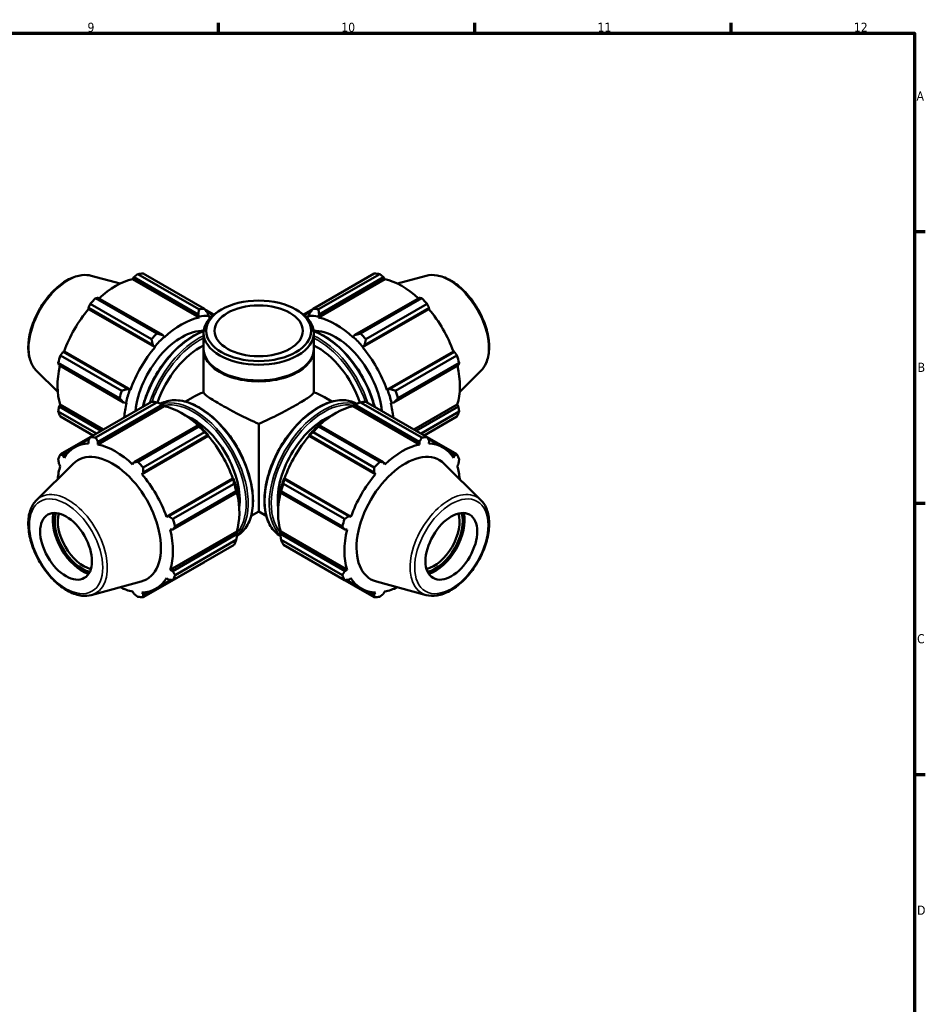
# Model space of a CAD drawing. Header units: millimetres. Extents: x 0 to 931, y -39 to 718.
# Tile 7 of 7: x 576 to 824, y 308 to 578. Entities that reach past the tile are written whole.
import ezdxf

# ---------------------------------------------------------------- set-up
doc = ezdxf.new("R2010")
doc.units = ezdxf.units.MM
for name, color, linetype, lineweight in [('Border (ISO)', 7, 'Continuous', 70), ('Visible (ISO)', 7, 'Continuous', 50), ('Visible Narrow (ISO)', 7, 'Continuous', 35)]:
    doc.layers.add(name, color=color, linetype=linetype, lineweight=lineweight)
doc.styles.add('Note Text (ISO)', font='tahoma.ttf')

# ---------------------------------------------------------------- blocks, each defined once
blk = doc.blocks.new('Borders Default Border')
at = {"layer": 'Border (ISO)'}
for p, q in [((630.75, 574), (630.75, 576.9)), ((700.83, 574), (700.83, 576.9)), ((770.92, 574), (770.92, 576.9)), ((821, 519.75), (823.9, 519.75)), ((821, 445.5), (823.9, 445.5)), ((821, 371.25), (823.9, 371.25))]:
    blk.add_line(p, q, dxfattribs=at)
at = {"layer": 'Border (ISO)', "flags": 128}
blk.add_lwpolyline([(20, 20), (20, 574), (821, 574), (821, 20), (20, 20)], dxfattribs=at)
at = {"layer": 'Border (ISO)', "color": 232, "true_color": 0xca0064, "char_height": 2.5, "attachment_point": 7, "style": 'Note Text (ISO)'}
for s, insert in [('9', (594.88, 574.35)), ('10', (664.29, 574.35)), ('11', (734.37, 574.4)), ('12', (804.46, 574.4)), ('A', (821.59, 555.62)), ('B', (821.89, 481.38)), ('C', (821.73, 407.08)), ('D', (821.73, 332.88))]:
    blk.add_mtext(s, dxfattribs=dict(at, insert=insert))

msp = doc.modelspace()

# ---------------------------------------------------------------- linework, layer by layer
at = {"layer": 'Visible (ISO)'}
for p, q in [((595.9216, 507.6682), (603.7923, 505.5336)), ((607.2202, 506.7268), (607.5388, 507.2811)), ((625.3762, 496.2715), (607.2202, 506.7268)), ((607.5388, 507.2811), (625.1899, 497.1165)), ((625.3584, 498.4929), (608.6066, 508.1396)), ((610.0882, 508.2833), (626.8399, 498.6366)), ((656.5642, 498.6366), (673.316, 508.2833)), ((658.0279, 496.2715), (676.1839, 506.7268)), ((674.7975, 508.1396), (658.0458, 498.4929)), ((658.2143, 497.1165), (675.8654, 507.2811)), ((675.8654, 507.2811), (676.1839, 506.7268)), ((687.4826, 507.6682), (679.6119, 505.5336)), ((597.114, 501.5214), (613.8657, 491.8747)), ((615.3919, 491.4742), (597.7407, 501.6388)), ((685.6635, 501.6388), (668.0123, 491.4742)), ((669.5384, 491.8747), (686.2902, 501.5214)), ((595.1171, 498.8714), (612.7682, 488.7068)), ((595.1867, 498.5799), (595.1171, 498.8714)), ((613.3427, 488.1246), (595.1867, 498.5799)), ((612.3842, 490.3121), (595.6324, 499.9588)), ((629.4628, 497.0899), (626.8907, 498.5711)), ((631.5164, 498.4357), (631.0028, 498.1376)), ((651.8878, 498.4357), (652.4014, 498.1376)), ((656.5135, 498.5711), (653.9413, 497.0899)), ((670.0615, 488.1246), (688.2175, 498.5799)), ((670.636, 488.7068), (688.2871, 498.8714)), ((687.7717, 499.9588), (671.02, 490.3121)), ((688.2871, 498.8714), (688.2175, 498.5799)), ((625.1899, 497.1165), (625.4273, 496.488)), ((625.4273, 496.488), (625.3762, 496.2715)), ((629.2592, 496.9226), (627.2862, 498.0588)), ((627.9963, 496.7371), (627.8136, 497.3709)), ((627.9179, 496.5179), (627.9963, 496.7371)), ((654.1449, 496.9226), (656.118, 498.0588)), ((655.5906, 497.3709), (655.4079, 496.7371)), ((655.4079, 496.7371), (655.4863, 496.5179)), ((657.9769, 496.488), (658.2143, 497.1165)), ((658.0279, 496.2715), (657.9769, 496.488)), ((615.8334, 490.9632), (615.3919, 491.4742)), ((615.8844, 490.8055), (615.8334, 490.9632)), ((626.629, 487.7098), (626.629, 492.0236)), ((656.7752, 487.7098), (656.7752, 492.0236)), ((667.5708, 490.9632), (667.5198, 490.8055)), ((668.0123, 491.4742), (667.5708, 490.9632)), ((612.7682, 488.7068), (613.2643, 488.2535)), ((613.2643, 488.2535), (613.3427, 488.1246)), ((670.0615, 488.1246), (670.1398, 488.2535)), ((670.1398, 488.2535), (670.636, 488.7068)), ((587.5059, 485.8832), (604.2577, 476.2365)), ((588.1888, 486.8714), (588.475, 486.9549)), ((605.8399, 476.7067), (588.1888, 486.8714)), ((606.631, 476.4995), (588.475, 486.9549)), ((626.629, 475.8596), (626.629, 487.4646)), ((656.7752, 475.8596), (656.7752, 487.4646)), ((676.7732, 476.4995), (694.9292, 486.9549)), ((695.2154, 486.8714), (677.5642, 476.7067)), ((679.1465, 476.2365), (695.8983, 485.8832)), ((694.9292, 486.9549), (695.2154, 486.8714)), ((603.644, 474.1702), (586.8922, 483.8169)), ((587.102, 483.2121), (604.7532, 473.0475)), ((678.651, 473.0475), (696.3021, 483.2121)), ((696.512, 483.8169), (679.7602, 474.1702)), ((580.9552, 481.6787), (586.752, 475.9427)), ((631.2157, 481.4722), (631.0028, 481.5958)), ((652.1884, 481.4722), (652.4014, 481.5958)), ((702.4489, 481.6787), (696.6521, 475.9427)), ((606.4804, 476.5034), (605.8399, 476.7067)), ((606.631, 476.4995), (606.4804, 476.5034)), ((621.6731, 473.2383), (623.7369, 474.4267)), ((661.7311, 473.2383), (659.6672, 474.4267)), ((676.9238, 476.5034), (676.7732, 476.4995)), ((677.5642, 476.7067), (676.9238, 476.5034)), ((587.102, 471.8837), (587.4222, 472.4356)), ((598.6046, 465.2598), (587.102, 471.8837)), ((599.2438, 465.6279), (587.4222, 472.4356)), ((595.6324, 463.5483), (612.3842, 473.195)), ((613.8657, 473.0513), (597.114, 463.4046)), ((615.8844, 472.0026), (597.7284, 461.5473)), ((597.7407, 462.2921), (615.3919, 472.4567)), ((604.7532, 473.0475), (605.4163, 472.9204)), ((605.4163, 472.9204), (605.5782, 472.9546)), ((615.3919, 472.4567), (615.8334, 472.2191)), ((615.8334, 472.2191), (615.8844, 472.0026)), ((667.5198, 472.0026), (667.5708, 472.2191)), ((667.5198, 472.0026), (685.6758, 461.5473)), ((667.5708, 472.2191), (668.0123, 472.4567)), ((668.0123, 472.4567), (685.6635, 462.2921)), ((686.2902, 463.4046), (669.5384, 473.0513)), ((671.02, 473.195), (687.7717, 463.5483)), ((677.826, 472.9546), (677.9879, 472.9204)), ((677.9879, 472.9204), (678.651, 473.0475)), ((684.1603, 465.6279), (695.982, 472.4356)), ((696.3021, 471.8837), (684.7996, 465.2598)), ((695.982, 472.4356), (696.3021, 471.8837)), ((586.8922, 470.5292), (597.3236, 464.5222)), ((596.45, 464.0191), (587.5059, 469.1697)), ((686.0805, 464.5222), (696.512, 470.5292)), ((695.8983, 469.1697), (686.9541, 464.0191)), ((625.1899, 466.8144), (607.5388, 456.6498)), ((608.6066, 456.7864), (625.3584, 466.4331)), ((625.4273, 466.6944), (625.1899, 466.8144)), ((641.7021, 467.1796), (641.7021, 443.2297)), ((658.2143, 466.8144), (657.9769, 466.6944)), ((658.0458, 466.4331), (674.7975, 456.7864)), ((675.8654, 456.6498), (658.2143, 466.8144)), ((595.6057, 463.4966), (587.5059, 458.8322)), ((595.6324, 464.4536), (596.4185, 464.001)), ((627.9179, 463.8557), (609.7619, 453.4004)), ((626.8399, 464.8705), (610.0882, 455.2238)), ((610.1624, 453.8824), (627.8136, 464.047)), ((627.8136, 464.047), (627.9963, 463.9847)), ((627.9963, 463.9847), (627.9179, 463.8557)), ((655.4079, 463.9847), (655.5906, 464.047)), ((655.4863, 463.8557), (655.4079, 463.9847)), ((655.4863, 463.8557), (673.6423, 453.4004)), ((655.5906, 464.047), (673.2418, 453.8824)), ((673.316, 455.2238), (656.5642, 464.8705)), ((686.9856, 464.001), (687.7717, 464.4536)), ((695.8983, 458.8322), (687.7985, 463.4966)), ((591.3359, 460.7533), (595.3969, 463.0919)), ((595.1171, 462.5465), (595.1867, 461.7937)), ((597.7284, 461.5473), (597.7407, 462.2921)), ((685.6635, 462.2921), (685.6758, 461.5473)), ((692.0683, 460.7533), (688.0073, 463.0919)), ((688.2175, 461.7937), (688.2871, 462.5465)), ((588.1888, 458.5258), (589.5159, 459.29)), ((588.475, 457.8987), (588.1888, 458.5258)), ((693.8883, 459.29), (695.2154, 458.5258)), ((695.2154, 458.5258), (694.9292, 457.8987)), ((580.9552, 446.3232), (590.9723, 456.2352)), ((587.102, 456.1182), (587.4222, 455.5663)), ((607.5388, 456.6498), (607.2202, 456.0813)), ((676.1839, 456.0813), (675.8654, 456.6498)), ((702.4489, 446.3232), (692.4319, 456.2352)), ((695.982, 455.5663), (696.3021, 456.1182)), ((609.7619, 453.4004), (610.1624, 453.8824)), ((673.2418, 453.8824), (673.6423, 453.4004)), ((634.6297, 452.2307), (616.4737, 441.7753)), ((634.7418, 452.047), (617.0907, 441.8823)), ((618.2147, 441.1482), (634.9665, 450.7949)), ((634.6297, 452.2307), (634.7802, 452.2346)), ((634.7802, 452.2346), (634.7418, 452.047)), ((648.4377, 450.7949), (665.1895, 441.1482)), ((648.624, 452.2346), (648.7745, 452.2307)), ((648.6623, 452.047), (648.624, 452.2346)), ((666.3135, 441.8823), (648.6623, 452.047)), ((648.7745, 452.2307), (666.9305, 441.7753)), ((618.1774, 438.2231), (635.8286, 448.3877)), ((635.5802, 448.7286), (618.8284, 439.0819)), ((635.8286, 448.3877), (635.8443, 448.6515)), ((647.5599, 448.6515), (647.5756, 448.3877)), ((647.5756, 448.3877), (665.2267, 438.2231)), ((664.5758, 439.0819), (647.824, 448.7286)), ((617.0907, 441.8823), (616.4737, 441.7753)), ((639.6383, 442.0413), (641.7021, 443.2297)), ((643.7659, 442.0413), (641.7021, 443.2297)), ((666.9305, 441.7753), (666.3135, 441.8823)), ((617.5265, 438.2304), (618.1774, 438.2231)), ((635.6825, 437.7114), (617.5265, 427.2561)), ((635.8286, 437.0593), (618.1774, 426.8947)), ((635.6825, 437.7114), (635.8443, 437.5592)), ((635.8443, 437.5592), (635.8286, 437.0593)), ((647.5599, 437.5592), (647.7217, 437.7114)), ((647.5756, 437.0593), (647.5599, 437.5592)), ((665.2267, 426.8947), (647.5756, 437.0593)), ((647.7217, 437.7114), (665.8777, 427.2561)), ((665.2267, 438.2231), (665.8777, 438.2304)), ((634.9665, 434.0814), (618.2147, 424.4347)), ((618.8284, 425.7942), (635.5802, 435.4409)), ((647.824, 435.4409), (664.5758, 425.7942)), ((665.1895, 424.4347), (648.4377, 434.0814)), ((610.0882, 419.7187), (626.8399, 429.3654)), ((656.5642, 429.3654), (673.316, 419.7187)), ((618.1774, 426.8947), (617.5265, 427.2561)), ((665.8777, 427.2561), (665.2267, 426.8947)), ((595.9216, 420.3337), (609.5224, 424.0224)), ((613.6127, 422.069), (617.7567, 424.4554)), ((616.4737, 424.9237), (617.0907, 424.4871)), ((669.7915, 422.069), (665.6475, 424.4554)), ((666.3135, 424.4871), (666.9305, 424.9237)), ((687.4826, 420.3337), (673.8817, 424.0224)), ((607.2202, 421.2751), (607.5388, 420.7208)), ((610.1624, 420.4664), (609.7619, 421.0287)), ((611.5222, 421.2495), (610.1624, 420.4664)), ((673.2418, 420.4664), (671.8819, 421.2495)), ((673.6423, 421.0287), (673.2418, 420.4664)), ((675.8654, 420.7208), (676.1839, 421.2751))]:
    msp.add_line(p, q, dxfattribs=at)
for centre, major_axis, ratio, start_param, end_param in [((602.4743, 486.5907), (11.1384, 19.3421), 0.57809312, 0.47803184, 1.0719493), ((602.8603, 486.3685), (11.9768, 20.798), 0.57809312, 0.34350158, 0.43802917), ((680.5439, 486.3685), (-11.9768, 20.798), 0.57809312, 5.84515614, 5.93968373), ((680.9299, 486.5907), (11.1384, -19.3421), 0.57809312, 2.06964335, 2.66356082), ((602.8603, 486.3685), (11.9768, 20.798), 0.57809312, 1.12889974, 1.22342733), ((680.5439, 486.3685), (11.9768, -20.798), 0.57809312, 1.91816532, 2.01269291), ((602.4743, 486.5907), (11.1384, 19.3421), 0.57809312, 1.26343, 1.87429524), ((619.6121, 476.7218), (11.9768, 20.798), 0.57809312, 0.34350158, 0.43802917), ((663.7921, 476.7218), (-11.9768, 20.798), 0.57809312, 5.84515614, 5.93968373), ((680.9299, 486.5907), (11.1384, -19.3421), 0.57809312, 1.26729742, 1.87816265), ((620.6303, 476.1354), (-11.1384, -19.3421), 0.57809312, 3.61962449, 4.23048973), ((641.7021, 492.0236), (-15.0731, 0), 0.5758617, 5.50163969, 10.20632358), ((620.6303, 476.1354), (11.2582, 19.5501), 0.57809312, 0.30349891, 0.47803184), ((620.6303, 476.1354), (11.1384, 19.3421), 0.57809312, 0.24339553, 0.30349891), ((662.7739, 476.1354), (-11.1384, 19.3421), 0.57809312, 5.9796864, 6.03978978), ((662.7739, 476.1354), (-11.2582, 19.5501), 0.57809312, 5.80515347, 5.9796864), ((662.7739, 476.1354), (-11.1384, 19.3421), 0.57809312, 5.19428823, 5.80515347), ((620.6303, 476.1354), (8.9826, 15.5985), 0.57809312, 0.29006118, 2.23107549), ((619.6121, 476.7218), (-11.9768, -20.798), 0.57809312, 4.27049239, 4.36501999), ((620.6303, 476.1354), (11.2582, 19.5501), 0.57809312, 1.08889707, 1.26343), ((662.7739, 476.1354), (-8.9826, 15.5985), 0.57809312, 4.05210982, 5.99312413), ((662.7739, 476.1354), (11.2582, -19.5501), 0.57809312, 1.87816265, 2.05269558), ((663.7921, 476.7218), (-11.9768, 20.798), 0.57809312, 5.05975798, 5.15428557), ((620.6303, 476.1354), (-11.1384, -19.3421), 0.57809312, 4.40502265, 5.01588789), ((625.5471, 473.304), (8.9826, 15.5985), 0.57809312, 0.69835904, 1.91170679), ((641.7021, 487.4646), (-15.0731, 0), 0.5758617, 6.26905678, 9.43890649), ((641.7021, 487.7098), (-15.0731, 0), 0.5758617, 0, 3.14159264), ((657.8571, 473.304), (8.9826, -15.5985), 0.57809312, 1.22988586, 2.44323361), ((662.7739, 476.1354), (-11.1384, 19.3421), 0.57809312, 4.40889007, 5.01975531), ((602.8603, 486.3685), (11.9768, 20.798), 0.57809312, 1.9142979, 2.0088255), ((680.5439, 486.3685), (11.9768, -20.798), 0.57809312, 1.13276716, 1.22729475), ((602.4743, 486.5907), (11.1384, 19.3421), 0.57809312, 2.06561524, 2.6596934), ((680.9299, 486.5907), (11.1384, -19.3421), 0.57809312, 0.48189925, 1.07597742), ((641.7021, 487.4646), (14.7731, 0), 0.5758617, 3.92313827, 5.50163969), ((619.6121, 476.7218), (-11.9768, -20.798), 0.57809312, 5.05589056, 5.15041815), ((620.6303, 476.1354), (11.2582, 19.5501), 0.57809312, 1.87429524, 2.04882816), ((641.7021, 464.001), (25.4558, 0), 0.57809312, 2.20449366, 2.35426078), ((641.7021, 464.001), (25.4558, 0), 0.57809312, 0.78733187, 0.93709899), ((662.7739, 476.1354), (11.2582, -19.5501), 0.57809312, 1.09276449, 1.26729742), ((663.7921, 476.7218), (-11.9768, 20.798), 0.57809312, 4.27435981, 4.3688874), ((620.6303, 476.1354), (-11.1384, -19.3421), 0.57809312, 5.19042082, 5.39659862), ((619.6121, 451.2802), (-11.9768, 20.798), 0.57809312, 5.84515614, 5.93968373), ((620.6303, 451.8665), (11.1384, -19.3421), 0.57809312, 2.06964335, 2.66356082), ((662.7739, 451.8665), (11.1384, 19.3421), 0.57809312, 0.47803184, 1.0719493), ((663.7921, 451.2802), (11.9768, 20.798), 0.57809312, 0.34350158, 0.43802917), ((662.7739, 476.1354), (-11.1384, 19.3421), 0.57809312, 4.02817934, 4.23435714), ((602.8603, 486.3685), (-11.9768, -20.798), 0.57809312, 5.84128872, 5.93581631), ((623.7911, 453.6867), (8.9826, -15.5985), 0.57809312, 0.63304536, 2.50854729), ((659.6131, 453.6867), (8.9826, 15.5985), 0.57809312, 0.63304536, 2.50854729), ((680.5439, 486.3685), (11.9768, -20.798), 0.57809312, 0.34736899, 0.44189659), ((619.6121, 451.2802), (11.9768, -20.798), 0.57809312, 1.91816532, 2.01269291), ((620.6303, 451.8665), (-11.2582, 19.5501), 0.57809312, 5.01975531, 5.19428823), ((662.7739, 451.8665), (-11.2582, -19.5501), 0.57809312, 4.23048973, 4.40502265), ((663.7921, 451.2802), (11.9768, 20.798), 0.57809312, 1.12889974, 1.22342733), ((602.8603, 441.6335), (-11.9768, 20.798), 0.57809312, 5.84515614, 5.93968373), ((620.6303, 451.8665), (11.1384, -19.3421), 0.57809312, 1.26729742, 1.87816265), ((662.7739, 451.8665), (11.1384, 19.3421), 0.57809312, 1.26343, 1.87429524), ((680.5439, 441.6335), (11.9768, 20.798), 0.57809312, 0.34350158, 0.43802917), ((602.4743, 441.4112), (-11.1384, 19.3421), 0.57809312, 5.9796864, 6.59055163), ((602.4743, 441.4112), (-11.1384, 19.3421), 0.57809312, 5.19428823, 5.80515347), ((680.9299, 441.4112), (-11.1384, -19.3421), 0.57809312, 3.61962449, 4.23048973), ((680.9299, 441.4112), (11.1384, 19.3421), 0.57809312, 5.97581898, 6.58668422), ((602.8603, 441.6335), (-11.9768, 20.798), 0.57809312, 0.34736899, 0.44189659), ((601.6657, 440.9455), (-9.3821, 16.2922), 0.57809312, 2.99042705, 6.43435091), ((681.7385, 440.9455), (-9.3821, -16.2922), 0.57809312, 2.99042705, 6.43435091), ((680.5439, 441.6335), (11.9768, 20.798), 0.57809312, 5.84128872, 5.93581631), ((602.4743, 441.4112), (11.1384, -19.3421), 0.57809312, 3.62349191, 3.84145112), ((602.8603, 441.6335), (11.9768, -20.798), 0.57809312, 1.91816532, 2.01269291), ((680.5439, 441.6335), (11.9768, 20.798), 0.57809312, 1.12889974, 1.22342733), ((680.9299, 441.4112), (11.1384, 19.3421), 0.57809312, 5.58332685, 5.80128605), ((602.4743, 441.4112), (-11.1384, 19.3421), 0.57809312, 4.40889007, 5.01975531), ((680.9299, 441.4112), (-11.1384, -19.3421), 0.57809312, 4.40502265, 5.01588789), ((620.6303, 451.8665), (-11.2582, 19.5501), 0.57809312, 4.23435714, 4.40889007), ((619.6121, 451.2802), (11.9768, -20.798), 0.57809312, 1.13276716, 1.22729475), ((662.7739, 451.8665), (-11.2582, -19.5501), 0.57809312, 5.01588789, 5.19042082), ((663.7921, 451.2802), (11.9768, 20.798), 0.57809312, 1.9142979, 2.0088255), ((620.6303, 451.8665), (11.1384, -19.3421), 0.57809312, 0.48189925, 1.07597742), ((662.7739, 451.8665), (11.1384, 19.3421), 0.57809312, 2.06561524, 2.6596934), ((593.4126, 436.1929), (-5.6489, 9.8094), 0.57809312, 0.55728403, 2.58430863), ((593.4126, 436.1929), (5.2897, -9.1858), 0.57809312, 3.64211077, 5.78266719), ((593.8369, 436.4372), (-4.9903, 8.6658), 0.57809312, 0.50121749, 2.64037516), ((689.5673, 436.4372), (-4.9903, -8.6658), 0.57809312, 0.50121749, 2.64037516), ((689.9916, 436.1929), (5.2897, 9.1858), 0.57809312, 3.64211077, 5.78266719), ((689.9916, 436.1929), (-5.6489, -9.8094), 0.57809312, 0.55728403, 2.58430863), ((602.8603, 441.6335), (11.9768, -20.798), 0.57809312, 1.13276716, 1.22729475), ((680.5439, 441.6335), (11.9768, 20.798), 0.57809312, 1.9142979, 2.0088255), ((602.4743, 441.4112), (-11.1384, 19.3421), 0.57809312, 3.62349191, 4.23435714), ((680.9299, 441.4112), (-11.1384, -19.3421), 0.57809312, 5.19042082, 5.80128605), ((619.6121, 451.2802), (11.9768, -20.798), 0.57809312, 0.34736899, 0.44189659), ((663.7921, 451.2802), (-11.9768, -20.798), 0.57809312, 5.84128872, 5.93581631), ((602.8603, 441.6335), (11.9768, -20.798), 0.57809312, 0.34736899, 0.44189659), ((680.5439, 441.6335), (-11.9768, -20.798), 0.57809312, 5.84128872, 5.93581631), ((602.4743, 441.4112), (11.1384, -19.3421), 0.57809312, 5.9796864, 6.59055163), ((680.9299, 441.4112), (-11.1384, -19.3421), 0.57809312, 5.97581898, 6.58668422), ((602.4743, 441.4112), (11.1384, -19.3421), 0.57809312, 5.58332685, 5.80515347), ((680.9299, 441.4112), (11.1384, 19.3421), 0.57809312, 3.61962449, 3.84145112), ((602.8603, 441.6335), (11.9768, -20.798), 0.57809312, 5.84515614, 5.93968373), ((680.5439, 441.6335), (-11.9768, -20.798), 0.57809312, 0.34350158, 0.43802917)]:
    msp.add_ellipse(centre, major_axis=major_axis, ratio=ratio, start_param=start_param, end_param=end_param, dxfattribs=at)
for centre, major_axis, ratio in [((641.7021, 492.6151), (14.3496, 0), 0.5758617), ((641.7021, 492.6151), (12.0585, 0), 0.5758617), ((589.0226, 433.6649), (4.9903, -8.6658), 0.57809312), ((694.3815, 433.6649), (4.9903, 8.6658), 0.57809312)]:
    msp.add_ellipse(centre, major_axis=major_axis, ratio=ratio, dxfattribs=at)
for points, knots in [([(580.9552, 481.6787), (580.2639, 482.3628), (579.7268, 483.2261), (578.9453, 485.2859), (578.7306, 486.5077), (578.6675, 489.1771), (578.8339, 490.6326), (579.5295, 493.5975), (580.0583, 495.1063), (581.4183, 498.0276), (582.248, 499.44), (584.1288, 502.0364), (585.1796, 503.2201), (587.4104, 505.2443), (588.5906, 506.0832), (590.9776, 507.3166), (592.1856, 507.7115), (594.2447, 507.9415), (595.1122, 507.8877), (595.9216, 507.6682)], [2.50542638, 2.50542638, 2.50542638, 2.50542638, 2.79600709, 2.79600709, 3.11461754, 3.11461754, 3.44550993, 3.44550993, 3.77571169, 3.77571169, 4.10439699, 4.10439699, 4.43316161, 4.43316161, 4.76353373, 4.76353373, 5.09415473, 5.09415473, 5.34468784, 5.34468784, 5.34468784, 5.34468784]), ([(687.4826, 507.6682), (688.4213, 507.9228), (689.4375, 507.954), (691.6113, 507.5961), (692.7758, 507.1684), (695.1163, 505.8832), (696.2917, 505.0087), (698.5069, 502.9189), (699.5464, 501.7043), (701.3904, 499.0616), (702.1956, 497.6351), (703.4972, 494.7052), (703.9935, 493.2022), (704.6245, 490.2567), (704.7577, 488.8149), (704.6263, 486.1313), (704.3616, 484.8883), (703.527, 482.9919), (703.045, 482.2686), (702.4489, 481.6787)], [5.65088645, 5.65088645, 5.65088645, 5.65088645, 5.94146716, 5.94146716, 6.26007761, 6.26007761, 6.59097, 6.59097, 6.92117176, 6.92117176, 7.24985706, 7.24985706, 7.57862168, 7.57862168, 7.9089938, 7.9089938, 8.23961481, 8.23961481, 8.49014791, 8.49014791, 8.49014791, 8.49014791]), ([(609.9941, 471.8186), (610.2351, 472.7666), (610.529, 473.7232), (611.6044, 476.7136), (612.5625, 478.7398), (614.8334, 482.5693), (616.1455, 484.372), (618.9947, 487.5751), (620.5314, 488.9746), (623.6108, 491.1779), (625.15, 492.0047), (626.6556, 492.5394)], [3.47329114, 3.47329114, 3.47329114, 3.47329114, 3.62454666, 3.62454666, 3.94714709, 3.94714709, 4.26954028, 4.26954028, 4.5922036, 4.5922036, 4.90102367, 4.90102367, 4.90102367, 4.90102367]), ([(656.7486, 492.5394), (656.8932, 492.4881), (657.0382, 492.434), (658.7624, 491.7607), (660.3712, 490.8284), (663.498, 488.4307), (665.0153, 486.9647), (667.8043, 483.6518), (669.0759, 481.806), (671.2483, 477.9198), (672.1489, 475.8801), (673.0416, 473.1677), (673.2391, 472.491), (673.4101, 471.8186)], [6.09455062, 6.09455062, 6.09455062, 6.09455062, 6.12422039, 6.12422039, 6.44686296, 6.44686296, 6.77000673, 6.77000673, 7.09260716, 7.09260716, 7.41500035, 7.41500035, 7.52228315, 7.52228315, 7.52228315, 7.52228315]), ([(626.629, 475.8596), (626.629, 475.5903), (626.964, 475.2134), (628.0846, 474.3931), (628.5586, 474.0782), (629.683, 473.3758), (630.3335, 472.9881), (631.7541, 472.1701), (632.5489, 471.7254), (634.2529, 470.799), (635.1622, 470.3174), (637.9578, 468.8825), (639.9193, 467.9369), (641.7021, 467.1796)], [6.18571769, 6.18571769, 6.18571769, 6.18571769, 6.78843137, 6.78843137, 7.08978821, 7.08978821, 7.39114504, 7.39114504, 7.69250188, 7.69250188, 7.99385872, 7.99385872, 8.5965724, 8.5965724, 8.5965724, 8.5965724]), ([(641.7021, 467.1796), (643.4849, 467.9369), (645.4464, 468.8825), (648.242, 470.3174), (649.1512, 470.799), (650.8553, 471.7254), (651.6501, 472.1701), (653.0707, 472.9881), (653.7212, 473.3758), (654.8456, 474.0782), (655.3196, 474.3931), (656.4402, 475.2134), (656.7752, 475.5903), (656.7752, 475.8596)], [6.18571769, 6.18571769, 6.18571769, 6.18571769, 6.78843137, 6.78843137, 7.08978821, 7.08978821, 7.39114504, 7.39114504, 7.69250188, 7.69250188, 7.99385872, 7.99385872, 8.5965724, 8.5965724, 8.5965724, 8.5965724]), ([(614.8898, 472.6552), (615.9954, 473.2813), (617.2672, 473.6128), (620.0509, 473.6654), (621.5701, 473.3642), (624.6964, 472.1433), (626.3052, 471.211), (629.432, 468.8134), (630.9493, 467.3474), (633.7383, 464.0344), (635.0099, 462.1887), (637.1822, 458.3025), (638.0828, 456.2628), (639.423, 452.1908), (639.8622, 450.1592), (640.2303, 446.304), (640.1587, 444.4812), (639.5002, 441.233), (638.9144, 439.8059), (637.4448, 437.7464), (636.6521, 437.0098), (635.7416, 436.4743)], [5.50389163, 5.50389163, 5.50389163, 5.50389163, 5.80806922, 5.80806922, 6.12422039, 6.12422039, 6.44686296, 6.44686296, 6.77000673, 6.77000673, 7.09260716, 7.09260716, 7.41500035, 7.41500035, 7.73766367, 7.73766367, 8.06086561, 8.06086561, 8.38311325, 8.38311325, 8.63599494, 8.63599494, 8.63599494, 8.63599494]), ([(647.6626, 436.4743), (646.5715, 437.116), (645.6508, 438.047), (644.2107, 440.4238), (643.7087, 441.8889), (643.1954, 445.2057), (643.1943, 447.0651), (643.6986, 450.9729), (644.205, 453.0211), (645.6704, 457.0962), (646.6286, 459.1225), (648.8994, 462.952), (650.2115, 464.7547), (653.0607, 467.9577), (654.5975, 469.3573), (657.747, 471.6107), (659.3595, 472.4637), (662.4994, 473.5245), (664.0278, 473.7342), (666.5517, 473.4963), (667.591, 473.1781), (668.5144, 472.6552)], [2.35957935, 2.35957935, 2.35957935, 2.35957935, 2.66260915, 2.66260915, 2.97876032, 2.97876032, 3.30140289, 3.30140289, 3.62454666, 3.62454666, 3.94714709, 3.94714709, 4.26954028, 4.26954028, 4.5922036, 4.5922036, 4.91540554, 4.91540554, 5.23765318, 5.23765318, 5.49168266, 5.49168266, 5.49168266, 5.49168266]), ([(580.9552, 446.3232), (580.2639, 445.6391), (579.7268, 444.7758), (578.9453, 442.716), (578.7306, 441.4942), (578.6675, 438.8248), (578.8339, 437.3693), (579.5295, 434.4044), (580.0583, 432.8956), (581.4183, 429.9743), (582.248, 428.5619), (584.1288, 425.9655), (585.1796, 424.7818), (587.4104, 422.7576), (588.5906, 421.9187), (590.9776, 420.6854), (592.1856, 420.2904), (594.2447, 420.0604), (595.1122, 420.1142), (595.9216, 420.3337)], [0.93463005, 0.93463005, 0.93463005, 0.93463005, 1.22521076, 1.22521076, 1.54382122, 1.54382122, 1.87471361, 1.87471361, 2.20491536, 2.20491536, 2.53360066, 2.53360066, 2.86236529, 2.86236529, 3.1927374, 3.1927374, 3.52335841, 3.52335841, 3.77389151, 3.77389151, 3.77389151, 3.77389151]), ([(687.4826, 420.3337), (688.4213, 420.0791), (689.4375, 420.0479), (691.6113, 420.4058), (692.7758, 420.8335), (695.1163, 422.1187), (696.2917, 422.9932), (698.5069, 425.083), (699.5464, 426.2977), (701.3904, 428.9403), (702.1956, 430.3668), (703.4972, 433.2968), (703.9935, 434.7997), (704.6245, 437.7452), (704.7577, 439.187), (704.6263, 441.8706), (704.3616, 443.1136), (703.527, 445.01), (703.045, 445.7334), (702.4489, 446.3232)], [4.08009012, 4.08009012, 4.08009012, 4.08009012, 4.37067083, 4.37067083, 4.68928129, 4.68928129, 5.02017368, 5.02017368, 5.35037543, 5.35037543, 5.67906073, 5.67906073, 6.00782536, 6.00782536, 6.33819747, 6.33819747, 6.66881848, 6.66881848, 6.91935158, 6.91935158, 6.91935158, 6.91935158])]:
    msp.add_open_spline(points, degree=3, knots=knots, dxfattribs=at)
for points, weights in [([(608.6066, 508.1396), (608.0596, 507.7029), (607.5388, 507.2811)], [1, 1.00283111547, 1.00484929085]), ([(675.8654, 507.2811), (675.3445, 507.7029), (674.7975, 508.1396)], [1.00484929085, 1.00283111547, 1]), ([(597.7407, 501.6388), (597.4316, 501.5826), (597.114, 501.5214)], [1.00484929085, 1.00283111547, 1]), ([(686.2902, 501.5214), (685.9726, 501.5826), (685.6635, 501.6388)], [1, 1.00283111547, 1.00484929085]), ([(595.6324, 499.9588), (595.3673, 499.4053), (595.1171, 498.8714)], [1, 1.00283111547, 1.00484929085]), ([(625.3584, 498.4929), (625.2791, 497.7868), (625.1899, 497.1165)], [1.01761753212, 1.01245878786, 1.00650388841]), ([(627.8136, 497.3709), (627.3433, 497.987), (626.8399, 498.6366)], [1.00650388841, 1.01245878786, 1.01761753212]), ([(656.5642, 498.6366), (656.0608, 497.987), (655.5906, 497.3709)], [1.01761753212, 1.01245878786, 1.00650388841]), ([(658.2143, 497.1165), (658.1251, 497.7868), (658.0458, 498.4929)], [1.00650388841, 1.01245878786, 1.01761753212]), ([(688.2871, 498.8714), (688.0369, 499.4053), (687.7717, 499.9588)], [1.00484929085, 1.00283111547, 1]), ([(612.3842, 490.3121), (612.5868, 489.4892), (612.7682, 488.7068)], [1.01761753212, 1.01245878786, 1.00650388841]), ([(615.3919, 491.4742), (614.651, 491.6665), (613.8657, 491.8747)], [1.00650388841, 1.01245878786, 1.01761753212]), ([(669.5384, 491.8747), (668.7532, 491.6665), (668.0123, 491.4742)], [1.01761753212, 1.01245878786, 1.00650388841]), ([(670.636, 488.7068), (670.8174, 489.4892), (671.02, 490.3121)], [1.00650388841, 1.01245878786, 1.01761753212]), ([(588.1888, 486.8714), (587.8521, 486.3886), (587.5059, 485.8832)], [1.00484929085, 1.00283111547, 1]), ([(695.8983, 485.8832), (695.552, 486.3886), (695.2154, 486.8714)], [1, 1.00283111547, 1.00484929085]), ([(586.8922, 483.8169), (586.9971, 483.5096), (587.102, 483.2121)], [1, 1.00283111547, 1.00484929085]), ([(696.3021, 483.2121), (696.4071, 483.5096), (696.512, 483.8169)], [1.00484929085, 1.00283111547, 1]), ([(603.644, 474.1702), (604.2166, 473.5935), (604.7532, 473.0475)], [1.01761753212, 1.01245878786, 1.00650388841]), ([(605.8399, 476.7067), (605.0716, 476.4726), (604.2577, 476.2365)], [1.00650388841, 1.01245878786, 1.01761753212]), ([(679.1465, 476.2365), (678.3326, 476.4726), (677.5642, 476.7067)], [1.01761753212, 1.01245878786, 1.00650388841]), ([(678.651, 473.0475), (679.1876, 473.5935), (679.7602, 474.1702)], [1.00650388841, 1.01245878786, 1.01761753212]), ([(587.102, 471.8837), (586.9971, 471.2215), (586.8922, 470.5292)], [1.00484929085, 1.00283111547, 1]), ([(613.8657, 473.0513), (614.651, 472.7518), (615.3919, 472.4567)], [1.01761753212, 1.01245878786, 1.00650388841]), ([(668.0123, 472.4567), (668.7532, 472.7518), (669.5384, 473.0513)], [1.00650388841, 1.01245878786, 1.01761753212]), ([(696.512, 470.5292), (696.4071, 471.2215), (696.3021, 471.8837)], [1, 1.00283111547, 1.00484929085]), ([(625.1899, 466.8144), (625.2791, 466.6315), (625.3584, 466.4331)], [1.00650388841, 1.01245878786, 1.01761753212]), ([(658.0458, 466.4331), (658.1251, 466.6315), (658.2143, 466.8144)], [1.01761753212, 1.01245878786, 1.00650388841]), ([(595.1171, 462.5465), (595.3673, 463.0359), (595.6324, 463.5483)], [1.00484929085, 1.00283111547, 1]), ([(595.6057, 464.5053), (595.6191, 464.4795), (595.6324, 464.4536)], [1.0002829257, 1.00014249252, 1]), ([(597.114, 463.4046), (597.4316, 462.8358), (597.7407, 462.2921)], [1, 1.00283111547, 1.00484929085]), ([(626.8399, 464.8705), (627.3433, 464.4542), (627.8136, 464.047)], [1.01761753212, 1.01245878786, 1.00650388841]), ([(655.5906, 464.047), (656.0608, 464.4542), (656.5642, 464.8705)], [1.00650388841, 1.01245878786, 1.01761753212]), ([(685.6635, 462.2921), (685.9726, 462.8358), (686.2902, 463.4046)], [1.00484929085, 1.00283111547, 1]), ([(687.7717, 464.4536), (687.7851, 464.4795), (687.7985, 464.5053)], [1, 1.00014249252, 1.0002829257]), ([(687.7717, 463.5483), (688.0369, 463.0359), (688.2871, 462.5465)], [1, 1.00283111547, 1.00484929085]), ([(587.5059, 458.8322), (587.8521, 458.6747), (588.1888, 458.5258)], [1, 1.00283111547, 1.00484929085]), ([(695.2154, 458.5258), (695.552, 458.6747), (695.8983, 458.8322)], [1.00484929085, 1.00283111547, 1]), ([(587.102, 456.1182), (586.9971, 456.7804), (586.8922, 457.4727)], [1.00484929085, 1.00283111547, 1]), ([(607.5388, 456.6498), (608.0596, 456.7155), (608.6066, 456.7864)], [1.00484929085, 1.00283111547, 1]), ([(610.0882, 455.2238), (610.1239, 454.5382), (610.1624, 453.8824)], [1, 1.00283111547, 1.00484929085]), ([(673.2418, 453.8824), (673.2803, 454.5382), (673.316, 455.2238)], [1.00484929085, 1.00283111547, 1]), ([(674.7975, 456.7864), (675.3445, 456.7155), (675.8654, 456.6498)], [1, 1.00283111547, 1.00484929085]), ([(696.512, 457.4727), (696.4071, 456.7804), (696.3021, 456.1182)], [1, 1.00283111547, 1.00484929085]), ([(634.7418, 452.047), (634.8585, 451.4375), (634.9665, 450.7949)], [1.00650388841, 1.01245878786, 1.01761753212]), ([(648.4377, 450.7949), (648.5457, 451.4375), (648.6623, 452.047)], [1.01761753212, 1.01245878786, 1.00650388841]), ([(635.5802, 448.7286), (635.7136, 448.5585), (635.8286, 448.3877)], [1.01761753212, 1.01245878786, 1.00650388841]), ([(647.5756, 448.3877), (647.6906, 448.5585), (647.824, 448.7286)], [1.00650388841, 1.01245878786, 1.01761753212]), ([(617.0907, 441.8823), (617.6391, 441.5215), (618.2147, 441.1482)], [1.00484929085, 1.00283111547, 1]), ([(665.1895, 441.1482), (665.7651, 441.5215), (666.3135, 441.8823)], [1, 1.00283111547, 1.00484929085]), ([(618.8284, 439.0819), (618.4941, 438.6425), (618.1774, 438.2231)], [1, 1.00283111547, 1.00484929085]), ([(665.2267, 438.2231), (664.9101, 438.6425), (664.5758, 439.0819)], [1.00484929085, 1.00283111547, 1]), ([(635.8286, 437.0593), (635.7136, 436.2705), (635.5802, 435.4409)], [1.00650388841, 1.01245878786, 1.01761753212]), ([(647.824, 435.4409), (647.6906, 436.2705), (647.5756, 437.0593)], [1.01761753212, 1.01245878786, 1.00650388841]), ([(626.8907, 429.4308), (626.8653, 429.3981), (626.8399, 429.3654)], [1.0170922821, 1.01735593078, 1.01761753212]), ([(656.5642, 429.3654), (656.5388, 429.3981), (656.5135, 429.4308)], [1.01761753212, 1.01735593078, 1.0170922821]), ([(618.1774, 426.8947), (618.4941, 426.3544), (618.8284, 425.7942)], [1.00484929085, 1.00283111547, 1]), ([(664.5758, 425.7942), (664.9101, 426.3544), (665.2267, 426.8947)], [1, 1.00283111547, 1.00484929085]), ([(618.2147, 424.4347), (617.6391, 424.4602), (617.0907, 424.4871)], [1, 1.00283111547, 1.00484929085]), ([(666.3135, 424.4871), (665.7651, 424.4602), (665.1895, 424.4347)], [1.00484929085, 1.00283111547, 1]), ([(608.6066, 419.8623), (608.0596, 420.2991), (607.5388, 420.7208)], [1, 1.00283111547, 1.00484929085]), ([(610.1624, 420.4664), (610.1239, 420.0989), (610.0882, 419.7187)], [1.00484929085, 1.00283111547, 1]), ([(673.316, 419.7187), (673.2803, 420.0989), (673.2418, 420.4664)], [1, 1.00283111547, 1.00484929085]), ([(675.8654, 420.7208), (675.3445, 420.2991), (674.7975, 419.8623)], [1.00484929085, 1.00283111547, 1])]:
    msp.add_rational_spline(points, weights, degree=2, dxfattribs=at)
at = {"layer": 'Visible Narrow (ISO)'}
for centre, major_axis, start_param, end_param in [((589.5827, 494.0145), (-7.5695, -13.1447), 3.29275825, 6.13201971), ((693.8215, 494.0145), (-7.5695, 13.1447), 3.29275825, 6.13201971), ((624.0739, 474.1523), (10.4198, 18.0943), 0.60832287, 2.00919019), ((625.2642, 473.4669), (-10.4198, -18.0943), 3.83248968, 5.06398179), ((625.5471, 473.304), (10.2202, 17.7476), 0.70868536, 1.89832272), ((659.3303, 474.1523), (10.4198, -18.0943), 1.13240246, 2.53326978), ((658.14, 473.4669), (-10.4198, 18.0943), 4.36079617, 5.59228828), ((657.8571, 473.304), (10.2202, -17.7476), 1.24326993, 2.43290729), ((625.2642, 454.535), (-10.4198, 18.0943), 3.14711498, 6.27885487), ((624.0739, 453.8496), (10.4198, -18.0943), 0.13156043, 3.01144529), ((658.14, 454.535), (-10.4198, -18.0943), 3.14592309, 6.27766298), ((659.3303, 453.8496), (10.4198, 18.0943), 0.13014737, 3.01003222), ((623.7911, 453.6867), (-10.2202, 17.7476), 3.34101991, 6.08593921), ((659.6131, 453.6867), (-10.2202, -17.7476), 3.33883875, 6.08375805), ((589.5827, 433.9874), (-7.5695, 13.1447), 2.99042705, 6.43435091), ((693.8215, 433.9874), (-7.5695, -13.1447), 2.99042705, 6.43435091)]:
    msp.add_ellipse(centre, major_axis=major_axis, ratio=0.57809312, start_param=start_param, end_param=end_param, dxfattribs=at)
for centre, major_axis in [((589.0226, 433.6649), (7.0814, -12.297)), ((694.3815, 433.6649), (7.0814, 12.297))]:
    msp.add_ellipse(centre, major_axis=major_axis, ratio=0.57809312, dxfattribs=at)

# ---------------------------------------------------------------- block references
msp.add_blockref('Borders Default Border', (0, 0))

doc.saveas('drawing.dxf')
